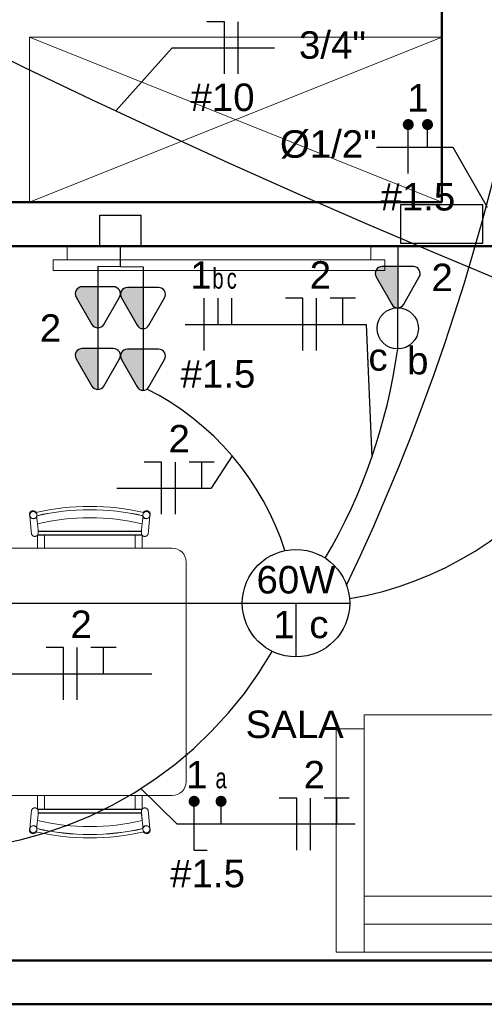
# Model space of a CAD drawing. Extents: x -98 to 248, y -55 to 13.
# Tile 16 of 117: x -2.68 to -0.99, y -33.17 to -29.59. Entities that reach past the tile are written whole.
import ezdxf
from ezdxf.enums import TextEntityAlignment as Align

# ---------------------------------------------------------------- set-up
doc = ezdxf.new("R2010")
doc.units = 0
doc.header["$LTSCALE"] = 0.01
doc.linetypes.add('ELETRODUTO_TETO', pattern=[1000, 1000, 0])
for name, color, linetype in [('ALVENARIA', 253, 'Continuous'), ('Conjunto 4x4 monobloco com 4 tomadas 10A', 97, 'Continuous'), ('ELETRODUTO', 5, 'Continuous'), ('FIACAO', 7, 'Continuous'), ('INDICACAO_BIT_FIACAO', 7, 'Continuous'), ('INDICACAO_CIRCUITO', 7, 'Continuous'), ('INDICACAO_CIRCUITO_FIA', 7, 'Continuous'), ('INDICACAO_DIAM_TUBULACAO', 7, 'Continuous'), ('INDICACAO_INTERRUPTOR', 7, 'Continuous'), ('INDICACAO_INTERRUPTOR_FIA', 7, 'Continuous'), ('INDICACAO_POTENCIA', 7, 'Continuous'), ('INTERRUPTORES', 209, 'Continuous'), ('LINHA_DE_CHAMADA', 1, 'Continuous'), ('LUMINÁRIAS', 4, 'Continuous'), ('TOMADAS', 87, 'Continuous')]:
    doc.layers.add(name, color=color, linetype=linetype)
doc.layers.add('G-IMPT', color=7, linetype='Continuous', lineweight=5)
doc.layers.add('I-FURN', color=7, linetype='Continuous', lineweight=5)
doc.layers.add('X_LIGACAO_VIRTUAL_OBJ', color=7, linetype='Continuous', plot=False)
doc.styles.add('Arial', font='arial.ttf', dxfattribs={"height": 0.1})

# ---------------------------------------------------------------- blocks, each defined once
blk = doc.blocks.new('Armário - Closet - Porta com armação dupla 1 - Armário - Closet - Porta com armação dupla 1-2259789-PTS_ ELETRICOS')
at = {"layer": 'I-FURN', "color": 9, "true_color": 0xc0c0c0}
for p, q in [((0.75, 0), (-0.75, 0.6)), ((-0.75, 0), (0.75, 0.6)), ((-0.75, 0.6), (0.75, 0.6)), ((-0.75, 0.6), (-0.75, 0.582)), ((-0.75, 0.582), (-0.75, 0)), ((0.7375, 0.6), (-0.7375, 0.6)), ((0.75, 0.582), (0.75, 0.6)), ((0.75, 0), (0.75, 0.582)), ((-0.75, 0), (0.75, 0))]:
    blk.add_line(p, q, dxfattribs=at)
blk = doc.blocks.new('TV Parede - 50_-2260111-PTS_ ELETRICOS')
at = {"layer": 'I-FURN', "color": 9, "true_color": 0xc0c0c0}
for p, q in [((0.6096, 0), (-0.4953, 0)), ((-0.4953, 0), (-0.4953, -0.0508)), ((0.6096, 0), (-0.4953, 0)), ((-0.4953, 0), (-0.4953, -0.0508)), ((0.6096, -0.0508), (0.6096, 0)), ((0.6096, -0.0508), (0.6096, 0)), ((-0.4953, -0.0508), (-0.5461, -0.0508)), ((-0.5461, -0.0508), (-0.5461, -0.0889)), ((-0.5461, -0.0508), (-0.5461, -0.0889)), ((0.6604, -0.0508), (-0.5461, -0.0508)), ((0.6604, -0.0508), (0.6096, -0.0508)), ((0.6604, -0.0889), (0.6604, -0.0508)), ((0.6604, -0.0889), (0.6604, -0.0508)), ((-0.5461, -0.0889), (0.6604, -0.0889)), ((-0.5461, -0.0889), (0.6604, -0.0889))]:
    blk.add_line(p, q, dxfattribs=at)
blk = doc.blocks.new('Mesa Cozinha - 02 lugares-2261299-PTS_ ELETRICOS')
at = {"layer": 'I-FURN', "color": 9, "true_color": 0xc0c0c0}
for p, q in [((-0.0781, 0.5419), (-0.0781, 0.5414)), ((-0.0776, 0.5413), (-0.0777, 0.5408)), ((-0.0576, 0.4838), (-0.0527, 0.5392)), ((-0.0522, 0.5391), (-0.0522, 0.5396)), ((0.1104, 0.5396), (0.1104, 0.5391)), ((0.1109, 0.5392), (0.1158, 0.4838)), ((0.1359, 0.5408), (0.1359, 0.5413)), ((0.1364, 0.5414), (0.1363, 0.5419)), ((0.5219, 0.5419), (0.5219, 0.5414)), ((0.5224, 0.5413), (0.5223, 0.5408)), ((0.5424, 0.4838), (0.5473, 0.5392)), ((0.5478, 0.5391), (0.5478, 0.5396)), ((-0.0803, 0.5105), (-0.0825, 0.486)), ((0.1407, 0.486), (0.1385, 0.5105)), ((0.5197, 0.5105), (0.5175, 0.486)), ((-0.4307, 0.4825), (-0.0826, 0.4825)), ((-0.0827, 0.4807), (-0.4307, 0.4807)), ((-0.4307, 0.4693), (-0.0815, 0.4693)), ((-0.4307, 0.4675), (-0.0803, 0.4675)), ((-0.1055, 0.42), (-0.1055, 0.4675)), ((-0.0809, 0.42), (-0.0809, 0.4675)), ((0.1385, 0.4675), (0.5197, 0.4675)), ((0.1391, 0.4675), (0.1391, 0.42)), ((0.1397, 0.4693), (0.5185, 0.4693)), ((0.1408, 0.4825), (0.5174, 0.4825)), ((0.5173, 0.4807), (0.1409, 0.4807)), ((0.1637, 0.42), (0.1637, 0.4675)), ((0.4945, 0.42), (0.4945, 0.4675)), ((0.5191, 0.42), (0.5191, 0.4675)), ((0.6291, 0.42), (-0.4307, 0.42)), ((0.6791, -0.43), (0.6791, 0.37)), ((-0.4309, -0.48), (0.6291, -0.48)), ((-0.1055, -0.5295), (-0.1055, -0.4804)), ((-0.0809, -0.5295), (-0.0809, -0.4804)), ((0.1391, -0.4804), (0.1391, -0.5295)), ((0.1637, -0.5295), (0.1637, -0.4804)), ((0.4945, -0.5295), (0.4945, -0.4804)), ((0.5191, -0.5295), (0.5191, -0.4804)), ((-0.0803, -0.5295), (-0.4307, -0.5295)), ((-0.0815, -0.5313), (-0.4307, -0.5313)), ((0.5197, -0.5295), (0.1385, -0.5295)), ((0.5185, -0.5313), (0.1397, -0.5313)), ((-0.4307, -0.5427), (-0.0828, -0.5427)), ((-0.0827, -0.5445), (-0.4307, -0.5445)), ((-0.0825, -0.548), (-0.0803, -0.5725)), ((-0.0823, -0.55), (-0.0805, -0.5709)), ((-0.0527, -0.6012), (-0.0576, -0.5458)), ((0.1158, -0.5458), (0.1109, -0.6012)), ((0.1385, -0.5725), (0.1407, -0.548)), ((0.5173, -0.5445), (0.1409, -0.5445)), ((0.1411, -0.5427), (0.5172, -0.5427)), ((0.5175, -0.548), (0.5197, -0.5725)), ((0.5177, -0.55), (0.5195, -0.5709)), ((0.5473, -0.6012), (0.5424, -0.5458)), ((-0.0781, -0.6034), (-0.0781, -0.6039)), ((-0.0777, -0.6028), (-0.0776, -0.6033)), ((-0.0522, -0.6016), (-0.0522, -0.6011)), ((0.1104, -0.6011), (0.1104, -0.6016)), ((0.1359, -0.6033), (0.1359, -0.6028)), ((0.1363, -0.6039), (0.1364, -0.6034)), ((0.5219, -0.6034), (0.5219, -0.6039)), ((0.5223, -0.6028), (0.5224, -0.6033)), ((0.5478, -0.6016), (0.5478, -0.6011))]:
    blk.add_line(p, q, dxfattribs=at)
at = {"layer": 'I-FURN', "color": 9, "true_color": 0xc0c0c0, "flags": 128}
for points in [[(-0.0779, 0.5376), (-0.0786, 0.5293), (-0.0795, 0.5191), (-0.0804, 0.5089)], [(-0.0638, 0.5557), (-0.0669, 0.5556), (-0.0698, 0.5548), (-0.0724, 0.5533), (-0.0746, 0.5511), (-0.0755, 0.5498)], [(-0.0524, 0.5428), (-0.0524, 0.5435), (-0.0529, 0.5465), (-0.0541, 0.5494), (-0.0559, 0.5518), (-0.0582, 0.5538), (-0.0609, 0.5551), (-0.0638, 0.5557)], [(0.1221, 0.5557), (0.1191, 0.5551), (0.1164, 0.5538), (0.1141, 0.5518), (0.1123, 0.5494), (0.1111, 0.5465), (0.1107, 0.5435)], [(0.1337, 0.5498), (0.1328, 0.5511), (0.1306, 0.5533), (0.128, 0.5548), (0.1251, 0.5556), (0.1221, 0.5557)], [(0.1361, 0.5376), (0.1368, 0.5293), (0.1377, 0.5191), (0.1386, 0.5089)], [(0.5221, 0.5376), (0.5214, 0.5293), (0.5205, 0.5191), (0.5196, 0.5089)], [(0.5362, 0.5557), (0.5331, 0.5556), (0.5302, 0.5548), (0.5276, 0.5533), (0.5254, 0.5511), (0.5245, 0.5498)], [(0.5476, 0.5428), (0.5476, 0.5435), (0.5471, 0.5465), (0.5459, 0.5494), (0.5441, 0.5518), (0.5418, 0.5538), (0.5391, 0.5551), (0.5362, 0.5557)], [(-0.0833, 0.4768), (-0.0832, 0.4779), (-0.083, 0.48), (-0.0827, 0.483), (-0.0825, 0.486)], [(-0.0825, 0.486), (-0.0828, 0.4822), (-0.083, 0.4794), (-0.0832, 0.4775), (-0.0833, 0.4768)], [(-0.0719, 0.4631), (-0.0724, 0.4631), (-0.0729, 0.4632), (-0.0734, 0.4633), (-0.0739, 0.4634), (-0.0744, 0.4635), (-0.0748, 0.4637), (-0.0753, 0.4639), (-0.0758, 0.4641), (-0.0762, 0.4643), (-0.0767, 0.4645), (-0.0771, 0.4647), (-0.0775, 0.465), (-0.078, 0.4653), (-0.0784, 0.4656), (-0.0788, 0.4659), (-0.0791, 0.4662), (-0.0795, 0.4665), (-0.0799, 0.4669), (-0.0802, 0.4673), (-0.0804, 0.4675)], [(-0.0584, 0.4744), (-0.0584, 0.474), (-0.0585, 0.4735), (-0.0586, 0.473), (-0.0587, 0.4725), (-0.0588, 0.472), (-0.059, 0.4715), (-0.0592, 0.471), (-0.0593, 0.4706), (-0.0596, 0.4701), (-0.0598, 0.4697), (-0.06, 0.4692), (-0.0603, 0.4688), (-0.0606, 0.4684), (-0.0609, 0.468), (-0.0612, 0.4676), (-0.0615, 0.4672), (-0.0618, 0.4669), (-0.0622, 0.4665), (-0.0626, 0.4662), (-0.0629, 0.4658), (-0.0633, 0.4655), (-0.0637, 0.4652), (-0.0641, 0.465), (-0.0646, 0.4647), (-0.065, 0.4645), (-0.0655, 0.4642), (-0.0659, 0.464), (-0.0664, 0.4639), (-0.0669, 0.4637), (-0.0673, 0.4635), (-0.0678, 0.4634), (-0.0683, 0.4633), (-0.0688, 0.4632), (-0.0693, 0.4631), (-0.0698, 0.4631), (-0.0703, 0.463), (-0.0708, 0.463), (-0.0713, 0.463), (-0.0718, 0.4631), (-0.0719, 0.4631)], [(-0.0576, 0.4838), (-0.0578, 0.4816), (-0.058, 0.4784), (-0.0582, 0.4761), (-0.0583, 0.4748), (-0.0584, 0.4744)], [(-0.0584, 0.4744), (-0.0583, 0.4749), (-0.0582, 0.4764), (-0.058, 0.4789), (-0.0577, 0.4823), (-0.0576, 0.4838)], [(0.1158, 0.4838), (0.1161, 0.48), (0.1163, 0.4772), (0.1165, 0.4754), (0.1166, 0.4745), (0.1166, 0.4744)], [(0.1166, 0.4744), (0.1165, 0.4749), (0.1164, 0.4764), (0.1162, 0.4789), (0.1159, 0.4823), (0.1158, 0.4838)], [(0.1301, 0.4631), (0.1296, 0.463), (0.1291, 0.463), (0.1286, 0.463), (0.1281, 0.4631), (0.1276, 0.4631), (0.1271, 0.4632), (0.1266, 0.4633), (0.1262, 0.4634), (0.1257, 0.4635), (0.1252, 0.4636), (0.1247, 0.4638), (0.1243, 0.464), (0.1238, 0.4642), (0.1233, 0.4644), (0.1229, 0.4646), (0.1225, 0.4649), (0.1221, 0.4652), (0.1216, 0.4655), (0.1212, 0.4658), (0.1209, 0.4661), (0.1205, 0.4664), (0.1201, 0.4668), (0.1198, 0.4671), (0.1195, 0.4675), (0.1191, 0.4679), (0.1189, 0.4683), (0.1186, 0.4687), (0.1183, 0.4691), (0.1181, 0.4696), (0.1178, 0.47), (0.1176, 0.4705), (0.1174, 0.4709), (0.1172, 0.4714), (0.1171, 0.4719), (0.117, 0.4723), (0.1168, 0.4728), (0.1167, 0.4733), (0.1167, 0.4738), (0.1166, 0.4743), (0.1166, 0.4744)], [(0.1386, 0.4675), (0.1383, 0.4671), (0.1379, 0.4668), (0.1376, 0.4664), (0.1372, 0.4661), (0.1368, 0.4658), (0.1364, 0.4655), (0.136, 0.4652), (0.1356, 0.4649), (0.1352, 0.4646), (0.1347, 0.4644), (0.1343, 0.4642), (0.1338, 0.464), (0.1334, 0.4638), (0.1329, 0.4636), (0.1324, 0.4635), (0.1319, 0.4634), (0.1314, 0.4633), (0.1309, 0.4632), (0.1304, 0.4631), (0.1301, 0.4631)], [(0.1407, 0.486), (0.1409, 0.4838), (0.1412, 0.4805), (0.1414, 0.4782), (0.1415, 0.4769), (0.1415, 0.4768)], [(0.1415, 0.4768), (0.1414, 0.4779), (0.1412, 0.48), (0.1409, 0.483), (0.1407, 0.486)], [(0.5167, 0.4768), (0.5168, 0.4779), (0.517, 0.48), (0.5173, 0.483), (0.5175, 0.486)], [(0.5175, 0.486), (0.5172, 0.4822), (0.517, 0.4794), (0.5168, 0.4775), (0.5167, 0.4768)], [(0.5281, 0.4631), (0.5276, 0.4631), (0.5271, 0.4632), (0.5266, 0.4633), (0.5261, 0.4634), (0.5256, 0.4635), (0.5252, 0.4637), (0.5247, 0.4639), (0.5242, 0.4641), (0.5238, 0.4643), (0.5233, 0.4645), (0.5229, 0.4647), (0.5225, 0.465), (0.522, 0.4653), (0.5216, 0.4656), (0.5212, 0.4659), (0.5209, 0.4662), (0.5205, 0.4665), (0.5201, 0.4669), (0.5198, 0.4673), (0.5196, 0.4675)], [(0.5416, 0.4744), (0.5416, 0.474), (0.5415, 0.4735), (0.5414, 0.473), (0.5413, 0.4725), (0.5412, 0.472), (0.541, 0.4715), (0.5408, 0.471), (0.5407, 0.4706), (0.5404, 0.4701), (0.5402, 0.4697), (0.54, 0.4692), (0.5397, 0.4688), (0.5394, 0.4684), (0.5391, 0.468), (0.5388, 0.4676), (0.5385, 0.4672), (0.5382, 0.4669), (0.5378, 0.4665), (0.5374, 0.4662), (0.5371, 0.4658), (0.5367, 0.4655), (0.5363, 0.4652), (0.5359, 0.465), (0.5354, 0.4647), (0.535, 0.4645), (0.5345, 0.4642), (0.5341, 0.464), (0.5336, 0.4639), (0.5331, 0.4637), (0.5327, 0.4635), (0.5322, 0.4634), (0.5317, 0.4633), (0.5312, 0.4632), (0.5307, 0.4631), (0.5302, 0.4631), (0.5297, 0.463), (0.5292, 0.463), (0.5287, 0.463), (0.5282, 0.4631), (0.5281, 0.4631)], [(0.5424, 0.4838), (0.5422, 0.4816), (0.542, 0.4784), (0.5418, 0.4761), (0.5417, 0.4748), (0.5416, 0.4744)], [(0.5416, 0.4744), (0.5417, 0.4749), (0.5418, 0.4764), (0.542, 0.4789), (0.5423, 0.4823), (0.5424, 0.4838)], [(-0.0804, -0.5295), (-0.0801, -0.5291), (-0.0797, -0.5288), (-0.0794, -0.5284), (-0.079, -0.5281), (-0.0786, -0.5278), (-0.0782, -0.5275), (-0.0778, -0.5272), (-0.0774, -0.5269), (-0.077, -0.5266), (-0.0765, -0.5264), (-0.0761, -0.5262), (-0.0756, -0.526), (-0.0751, -0.5258), (-0.0747, -0.5256), (-0.0742, -0.5255), (-0.0737, -0.5254), (-0.0732, -0.5253), (-0.0727, -0.5252), (-0.0722, -0.5251), (-0.0719, -0.5251)], [(-0.0719, -0.5251), (-0.0714, -0.525), (-0.0709, -0.525), (-0.0704, -0.525), (-0.0699, -0.5251), (-0.0694, -0.5251), (-0.0689, -0.5252), (-0.0684, -0.5253), (-0.0679, -0.5254), (-0.0675, -0.5255), (-0.067, -0.5256), (-0.0665, -0.5258), (-0.066, -0.526), (-0.0656, -0.5262), (-0.0651, -0.5264), (-0.0647, -0.5266), (-0.0643, -0.5269), (-0.0638, -0.5272), (-0.0634, -0.5275), (-0.063, -0.5278), (-0.0627, -0.5281), (-0.0623, -0.5284), (-0.0619, -0.5288), (-0.0616, -0.5291), (-0.0612, -0.5295), (-0.0609, -0.5299), (-0.0606, -0.5303), (-0.0604, -0.5307), (-0.0601, -0.5311), (-0.0598, -0.5316), (-0.0596, -0.532), (-0.0594, -0.5325), (-0.0592, -0.5329), (-0.059, -0.5334), (-0.0589, -0.5339), (-0.0587, -0.5343), (-0.0586, -0.5348), (-0.0585, -0.5353), (-0.0584, -0.5358), (-0.0584, -0.5363), (-0.0584, -0.5364)], [(-0.0576, -0.5458), (-0.0579, -0.542), (-0.0581, -0.5392), (-0.0583, -0.5374), (-0.0584, -0.5365), (-0.0584, -0.5364)], [(-0.0584, -0.5364), (-0.0583, -0.5369), (-0.0582, -0.5384), (-0.058, -0.5409), (-0.0577, -0.5443), (-0.0576, -0.5458)], [(0.1158, -0.5458), (0.116, -0.5436), (0.1162, -0.5404), (0.1164, -0.5381), (0.1166, -0.5368), (0.1166, -0.5364)], [(0.1166, -0.5364), (0.1165, -0.5369), (0.1164, -0.5384), (0.1162, -0.5409), (0.1159, -0.5443), (0.1158, -0.5458)], [(0.1166, -0.5364), (0.1166, -0.536), (0.1167, -0.5355), (0.1168, -0.535), (0.1169, -0.5345), (0.1171, -0.534), (0.1172, -0.5335), (0.1174, -0.533), (0.1176, -0.5326), (0.1178, -0.5321), (0.118, -0.5317), (0.1182, -0.5312), (0.1185, -0.5308), (0.1188, -0.5304), (0.1191, -0.53), (0.1194, -0.5296), (0.1197, -0.5292), (0.12, -0.5289), (0.1204, -0.5285), (0.1208, -0.5282), (0.1211, -0.5278), (0.1215, -0.5275), (0.1219, -0.5272), (0.1224, -0.527), (0.1228, -0.5267), (0.1232, -0.5265), (0.1237, -0.5262), (0.1241, -0.526), (0.1246, -0.5259), (0.1251, -0.5257), (0.1255, -0.5255), (0.126, -0.5254), (0.1265, -0.5253), (0.127, -0.5252), (0.1275, -0.5251), (0.128, -0.5251), (0.1285, -0.525), (0.129, -0.525), (0.1295, -0.525), (0.13, -0.5251), (0.1301, -0.5251)], [(0.1301, -0.5251), (0.1306, -0.5251), (0.1311, -0.5252), (0.1316, -0.5253), (0.1321, -0.5254), (0.1326, -0.5255), (0.1331, -0.5257), (0.1335, -0.5259), (0.134, -0.5261), (0.1344, -0.5263), (0.1349, -0.5265), (0.1353, -0.5267), (0.1358, -0.527), (0.1362, -0.5273), (0.1366, -0.5276), (0.137, -0.5279), (0.1373, -0.5282), (0.1377, -0.5285), (0.1381, -0.5289), (0.1384, -0.5293), (0.1386, -0.5295)], [(0.5196, -0.5295), (0.5199, -0.5291), (0.5203, -0.5288), (0.5206, -0.5284), (0.521, -0.5281), (0.5214, -0.5278), (0.5218, -0.5275), (0.5222, -0.5272), (0.5226, -0.5269), (0.523, -0.5266), (0.5235, -0.5264), (0.5239, -0.5262), (0.5244, -0.526), (0.5249, -0.5258), (0.5253, -0.5256), (0.5258, -0.5255), (0.5263, -0.5254), (0.5268, -0.5253), (0.5273, -0.5252), (0.5278, -0.5251), (0.5281, -0.5251)], [(0.5281, -0.5251), (0.5286, -0.525), (0.5291, -0.525), (0.5296, -0.525), (0.5301, -0.5251), (0.5306, -0.5251), (0.5311, -0.5252), (0.5316, -0.5253), (0.5321, -0.5254), (0.5325, -0.5255), (0.533, -0.5256), (0.5335, -0.5258), (0.534, -0.526), (0.5344, -0.5262), (0.5349, -0.5264), (0.5353, -0.5266), (0.5357, -0.5269), (0.5362, -0.5272), (0.5366, -0.5275), (0.537, -0.5278), (0.5373, -0.5281), (0.5377, -0.5284), (0.5381, -0.5288), (0.5384, -0.5291), (0.5388, -0.5295), (0.5391, -0.5299), (0.5394, -0.5303), (0.5396, -0.5307), (0.5399, -0.5311), (0.5402, -0.5316), (0.5404, -0.532), (0.5406, -0.5325), (0.5408, -0.5329), (0.541, -0.5334), (0.5411, -0.5339), (0.5413, -0.5343), (0.5414, -0.5348), (0.5415, -0.5353), (0.5416, -0.5358), (0.5416, -0.5363), (0.5416, -0.5364)], [(0.5424, -0.5458), (0.5421, -0.542), (0.5419, -0.5392), (0.5417, -0.5374), (0.5416, -0.5365), (0.5416, -0.5364)], [(0.5416, -0.5364), (0.5417, -0.5369), (0.5418, -0.5384), (0.542, -0.5409), (0.5423, -0.5443), (0.5424, -0.5458)], [(-0.0823, -0.55), (-0.0827, -0.5458), (-0.0829, -0.5425), (-0.0831, -0.5402), (-0.0833, -0.5389), (-0.0833, -0.5388)], [(-0.0833, -0.5388), (-0.0832, -0.5399), (-0.083, -0.542), (-0.0827, -0.545), (-0.0825, -0.548)], [(-0.0804, -0.5709), (-0.0795, -0.5811), (-0.0786, -0.5913), (-0.0779, -0.5996)], [(0.1386, -0.5709), (0.1377, -0.5811), (0.1368, -0.5913), (0.1361, -0.5996)], [(0.1415, -0.5388), (0.1414, -0.5399), (0.1412, -0.542), (0.1409, -0.545), (0.1407, -0.548)], [(0.1407, -0.548), (0.141, -0.5442), (0.1413, -0.5414), (0.1414, -0.5395), (0.1415, -0.5388)], [(0.5177, -0.55), (0.5173, -0.5458), (0.5171, -0.5425), (0.5169, -0.5402), (0.5167, -0.5389), (0.5167, -0.5388)], [(0.5167, -0.5388), (0.5168, -0.5399), (0.517, -0.542), (0.5173, -0.545), (0.5175, -0.548)], [(0.5196, -0.5709), (0.5205, -0.5811), (0.5214, -0.5913), (0.5221, -0.5996)], [(-0.0638, -0.6177), (-0.0609, -0.6171), (-0.0582, -0.6158), (-0.0559, -0.6138), (-0.0541, -0.6114), (-0.0529, -0.6085), (-0.0524, -0.6055), (-0.0524, -0.6048)], [(0.1107, -0.6055), (0.1111, -0.6085), (0.1123, -0.6114), (0.1141, -0.6138), (0.1164, -0.6158), (0.1191, -0.6171), (0.1221, -0.6177)], [(0.5362, -0.6177), (0.5391, -0.6171), (0.5418, -0.6158), (0.5441, -0.6138), (0.5459, -0.6114), (0.5471, -0.6085), (0.5476, -0.6055), (0.5476, -0.6048)], [(-0.0755, -0.6118), (-0.0746, -0.6131), (-0.0724, -0.6153), (-0.0698, -0.6168), (-0.0669, -0.6176), (-0.0638, -0.6177)], [(0.1221, -0.6177), (0.1251, -0.6176), (0.128, -0.6168), (0.1306, -0.6153), (0.1328, -0.6131), (0.1337, -0.6118)], [(0.5245, -0.6118), (0.5254, -0.6131), (0.5276, -0.6153), (0.5302, -0.6168), (0.5331, -0.6176), (0.5362, -0.6177)]]:
    blk.add_lwpolyline(points, dxfattribs=at)
at = {"layer": 'I-FURN', "color": 9, "true_color": 0xc0c0c0}
for centre, radius, start, end in [((-0.2709, -0.3008), 0.8731, 76.9905, 100.56), ((-0.2709, -0.3008), 0.8613, 77.0398, 100.7061), ((-0.2709, -0.3008), 0.8607, 77.0198, 100.7138), ((-0.0647, 0.543), 0.014, 86.1114, 149.814), ((-0.0652, 0.5431), 0.014, 331.3147, 83.9261), ((0.1234, 0.5431), 0.014, 96.0739, 207.2303), ((0.1229, 0.543), 0.014, 30.2044, 93.8886), ((0.3291, -0.3008), 0.8731, 76.9905, 103.0095), ((0.3291, -0.3008), 0.8607, 77.0198, 102.9802), ((0.3291, -0.3008), 0.8613, 77.0398, 102.9568), ((0.5353, 0.543), 0.014, 86.1114, 149.814), ((0.5348, 0.5431), 0.014, 331.3147, 83.9261), ((-0.2709, -0.3008), 0.8317, 76.7574, 101.0891), ((0.3291, -0.3008), 0.8317, 76.7574, 103.2426), ((0.6291, 0.37), 0.05, 0, 90), ((0.6291, -0.43), 0.05, 270, 360), ((-0.2709, 0.2388), 0.8317, 258.9109, 283.2426), ((0.3291, 0.2388), 0.8317, 256.7574, 283.2426), ((-0.2709, 0.2388), 0.8607, 259.2862, 260.6227), ((-0.2709, 0.2388), 0.8613, 259.2939, 260.6294), ((-0.2709, 0.2388), 0.8607, 260.6227, 282.9802), ((-0.2709, 0.2388), 0.8613, 260.6294, 282.9564), ((-0.0652, -0.6051), 0.014, 276.0739, 28.6853), ((0.1234, -0.6051), 0.014, 152.7697, 263.9261), ((0.3291, 0.2388), 0.8607, 257.0248, 282.9802), ((0.3291, 0.2388), 0.8613, 257.0436, 282.9564), ((0.5348, -0.6051), 0.014, 276.0739, 28.6853), ((-0.2709, 0.2388), 0.8731, 259.44, 260.7574), ((-0.2709, 0.2388), 0.8731, 260.7574, 283.0095), ((-0.0647, -0.605), 0.014, 210.186, 273.8886), ((0.1229, -0.605), 0.014, 266.1114, 329.7956), ((0.3291, 0.2388), 0.8731, 256.9905, 283.0095), ((0.5353, -0.605), 0.014, 210.186, 273.8886)]:
    blk.add_arc(centre, radius, start, end, dxfattribs=at)
for centre, major_axis, start_param, end_param in [((-0.0651, 0.5408), (-0.013, 0.0011), 4.712389, 7.853982), ((-0.0652, 0.5402), (-0.013, 0.0011), 0, 1.570796), ((-0.0651, 0.5408), (-0.013, 0.0011), 1.570796, 4.712389), ((-0.0652, 0.5402), (-0.013, 0.0011), 1.570796, 3.098035), ((0.1234, 0.5408), (0.013, 0.0011), 1.570796, 4.712389), ((0.1234, 0.5402), (0.013, 0.0011), 3.18515, 4.712389), ((0.1234, 0.5408), (0.013, 0.0011), 4.712389, 7.853982), ((0.1234, 0.5402), (0.013, 0.0011), 4.712389, 6.283185), ((0.5348, 0.5402), (-0.013, 0.0011), 0, 1.570796), ((0.5349, 0.5408), (-0.013, 0.0011), 4.712389, 7.853982), ((0.5349, 0.5408), (-0.013, 0.0011), 1.570796, 4.712389), ((0.5348, 0.5402), (-0.013, 0.0011), 1.570796, 3.141593), ((-0.0651, -0.6028), (0.013, 0.0011), 1.570796, 4.712389), ((-0.0652, -0.6022), (0.013, 0.0011), 1.570796, 3.141593), ((-0.0652, -0.6022), (0.013, 0.0011), 0, 1.570796), ((-0.0651, -0.6028), (0.013, 0.0011), 4.712389, 7.853982), ((0.1234, -0.6028), (-0.013, 0.0011), 4.712389, 7.853982), ((0.1234, -0.6022), (-0.013, 0.0011), 4.712389, 6.283185), ((0.1234, -0.6028), (-0.013, 0.0011), 1.570796, 4.712389), ((0.1234, -0.6022), (-0.013, 0.0011), 3.141593, 4.712389), ((0.5349, -0.6028), (0.013, 0.0011), 1.570796, 4.712389), ((0.5348, -0.6022), (0.013, 0.0011), 1.570796, 3.141593), ((0.5348, -0.6022), (0.013, 0.0011), 0, 1.570796), ((0.5349, -0.6028), (0.013, 0.0011), 4.712389, 7.853982)]:
    blk.add_ellipse(centre, major_axis=major_axis, ratio=0.984808, start_param=start_param, end_param=end_param, dxfattribs=at)
for points in [[(-0.0815, 0.4693), (-0.082, 0.4701), (-0.0829, 0.4719), (-0.0834, 0.4749), (-0.0833, 0.4769), (-0.0831, 0.4779)], [(-0.0803, 0.4675), (-0.0805, 0.4678), (-0.081, 0.4684), (-0.0813, 0.469), (-0.0815, 0.4693)], [(0.1397, 0.4693), (0.1396, 0.469), (0.1392, 0.4684), (0.1387, 0.4678), (0.1385, 0.4675)], [(0.1413, 0.4779), (0.1415, 0.4769), (0.1416, 0.4749), (0.1411, 0.4719), (0.1403, 0.4701), (0.1397, 0.4693)], [(0.5185, 0.4693), (0.518, 0.4701), (0.5171, 0.4719), (0.5166, 0.4749), (0.5167, 0.4769), (0.5169, 0.4779)], [(0.5197, 0.4675), (0.5195, 0.4678), (0.519, 0.4684), (0.5187, 0.469), (0.5185, 0.4693)], [(-0.0815, -0.5313), (-0.0813, -0.531), (-0.081, -0.5304), (-0.0805, -0.5298), (-0.0803, -0.5295)], [(0.1385, -0.5295), (0.1387, -0.5298), (0.1392, -0.5304), (0.1396, -0.531), (0.1397, -0.5313)], [(0.1397, -0.5313), (0.1403, -0.5321), (0.1411, -0.5339), (0.1416, -0.5369), (0.1415, -0.5389), (0.1413, -0.5399)], [(0.5185, -0.5313), (0.5187, -0.531), (0.519, -0.5304), (0.5195, -0.5298), (0.5197, -0.5295)]]:
    blk.add_open_spline(points, degree=3, dxfattribs=at)
for points in [[(-0.0832, -0.5395), (-0.0833, -0.5386), (-0.0834, -0.5358), (-0.0826, -0.5331), (-0.0815, -0.5313)], [(0.5168, -0.5395), (0.5167, -0.5386), (0.5166, -0.5358), (0.5174, -0.5331), (0.5185, -0.5313)]]:
    blk.add_open_spline(points, degree=3, knots=[0.2795995, 0.2795995, 0.2795995, 0.2795995, 0.5, 1, 1, 1, 1], dxfattribs=at)
blk = doc.blocks.new('Sofá 02 lugares - 12ZCOU02_dwg-2260070-PTS_ ELETRICOS')
at = {"layer": 'G-IMPT', "color": 9, "lineweight": 9, "true_color": 0xc0c0c0}
for p, q in [((0, 0.6604), (0, 0.762)), ((0, 0.762), (0.8128, 0.762)), ((0, 0.762), (0, 0.6604)), ((0, 0.762), (0.8128, 0.762)), ((0.8128, 0.6604), (0.8128, 0.762)), ((0.8128, 0.762), (0.8128, 0.6604)), ((0, 0), (0, 0.6604)), ((0, 0.6604), (0.1016, 0.6604)), ((0, 0.6604), (0, -0.6604)), ((0.1016, 0.6604), (0, 0.6604)), ((0.1016, 0), (0.1016, 0.6604)), ((0.1016, 0), (0.1016, 0.6604)), ((0.1016, 0.6604), (0.1577, 0.6604)), ((0.1016, 0.6604), (0.1577, 0.6604)), ((0.1577, 0.6604), (0.8128, 0.6604)), ((0.8128, 0.6604), (0.1577, 0.6604)), ((0.2032, 0), (0.2032, 0.6604)), ((0.2032, 0), (0.2032, 0.6604)), ((0.8128, 0.6604), (0.8636, 0.6604)), ((0.8128, 0.6604), (0.8636, 0.6604)), ((0.8636, 0), (0.8636, 0.6604)), ((0.8636, 0), (0.8636, 0.6604)), ((0, -0.6604), (0, 0)), ((0, 0), (0.1016, 0)), ((0.1016, -0.6604), (0.1016, 0)), ((0.1016, -0.6604), (0.1016, 0)), ((0.1016, 0), (0.2032, 0)), ((0.2032, -0.6604), (0.2032, 0)), ((0.8636, 0), (0.8636, -0.6604)), ((0.2032, 0), (0.2032, -0.6604)), ((0.2032, 0), (0.8636, 0)), ((0.8636, 0), (0.8636, -0.6604)), ((0, -0.6604), (0, -0.762)), ((0, -0.6604), (0.1016, -0.6604)), ((0, -0.6604), (0, -0.762)), ((0, -0.6604), (0.1016, -0.6604)), ((0.1016, -0.6604), (0.1577, -0.6604)), ((0.1016, -0.6604), (0.1577, -0.6604)), ((0.8128, -0.6604), (0.1577, -0.6604)), ((0.8128, -0.6604), (0.1577, -0.6604)), ((0.8128, -0.6604), (0.8128, -0.762)), ((0.8128, -0.6604), (0.8636, -0.6604)), ((0.8128, -0.6604), (0.8128, -0.762)), ((0.8128, -0.6604), (0.8636, -0.6604)), ((0.8128, -0.762), (0, -0.762)), ((0, -0.762), (0.8128, -0.762))]:
    blk.add_line(p, q, dxfattribs=at)
blk = doc.blocks.new('Sofá 02 lugares - Sofá 02 lugares-2260113-PTS_ ELETRICOS')
blk.add_blockref('Sofá 02 lugares - 12ZCOU02_dwg-2260070-PTS_ ELETRICOS', (0, 0))
blk = doc.blocks.new('BASE 1')
at = {"layer": 'ALVENARIA', "lineweight": 50}
for p, q in [((13.19, -3.16), (13.19, -6.48)), ((13.19, -6.46), (13.19, -7.08)), ((11.69, -7.08), (10.7899, -7.08)), ((13.19, -7.08), (11.6655, -7.08)), ((10.6299, -7.24), (11.8275, -7.24)), ((11.758, -7.24), (13.038, -7.24)), ((12.9324, -7.24), (13.41, -7.24)), ((14.36, -9.84), (10.9599, -9.84)), ((5.68, -10), (14.52, -10))]:
    blk.add_line(p, q, dxfattribs=at)
at = {"layer": 'ALVENARIA', "lineweight": 25}
for p, q in [((13.34, -7.09), (13.04, -7.09)), ((13.04, -7.09), (13.04, -7.23)), ((13.34, -7.23), (13.34, -7.09)), ((13.04, -7.23), (13.34, -7.23))]:
    blk.add_line(p, q, dxfattribs=at)
at = {"layer": 'ALVENARIA'}
for name, p in [('Armário - Closet - Porta com armação dupla 1 - Armário - Closet - Porta com armação dupla 1-2259789-PTS_ ELETRICOS', (12.44, -7.08)), ('TV Parede - 50_-2260111-PTS_ ELETRICOS', (12.3228, -7.24)), ('Mesa Cozinha - 02 lugares-2261299-PTS_ ELETRICOS', (11.5808, -8.76))]:
    blk.add_blockref(name, p, dxfattribs=at)
at = {"layer": 'ALVENARIA', "rotation": 89.99999999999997}
blk.add_blockref('Sofá 02 lugares - Sofá 02 lugares-2260113-PTS_ ELETRICOS', (13.568, -9.81), dxfattribs=at)
at = {"layer": 'ALVENARIA', "insert": (12.4764, -8.9307), "char_height": 0.1, "width": 0.444937, "attachment_point": 1, "style": 'Arial'}
blk.add_mtext('SALA', dxfattribs=at)
blk = doc.blocks.new('*U119', base_point=(-21887.3935, -13714.7922))
for p, q in [((-21887.589, -13714.7922), (-21887.198, -13714.7922)), ((-21887.3935, -13714.7922), (-21887.3935, -13714.9877))]:
    blk.add_line(p, q)
at = {"linetype": 'Continuous'}
blk.add_circle((-21887.3935, -13714.7922), 0.1955, dxfattribs=at)
blk = doc.blocks.new('*U128', base_point=(-21905.6418, -13730.8322))
blk.add_hatch(color=256).paths.add_polyline_path([(-21905.4298, -13730.8539, 0.269143), (-21905.4172, -13730.8322), (-21905.5668, -13730.8322), (-21905.5668, -13730.8891, 0.575867), (-21905.5294, -13730.9108)])
for p, q in [((-21905.4298, -13730.8105), (-21905.5294, -13730.7536)), ((-21905.5668, -13730.7753), (-21905.5668, -13730.8322)), ((-21905.6418, -13730.8322), (-21905.5668, -13730.8322)), ((-21905.5668, -13730.8322), (-21905.5668, -13730.8891)), ((-21905.5668, -13730.8322), (-21905.4172, -13730.8322)), ((-21905.5294, -13730.9108), (-21905.4298, -13730.8539))]:
    blk.add_line(p, q)
for centre, start, end in [((-21905.5418, -13730.7753), 60.2551, 180), ((-21905.4422, -13730.8322), 299.7449, 60.2551), ((-21905.5418, -13730.8891), 180, 299.7449)]:
    blk.add_arc(centre, 0.025, start, end)
blk = doc.blocks.new('*U129', base_point=(-21896.4151, -13715.7892))
blk.add_line((-21896.2651, -13715.7892), (-21896.4151, -13715.7892))
blk.add_circle((-21896.3401, -13715.7892), 0.075)
blk = doc.blocks.new('*U130', base_point=(-21895.1822, -13712.7922))
at = {"linetype": 'ByBlock'}
blk.add_lwpolyline([(-21895.1822, -13712.7922), (-21895.1821, -13712.7922)], dxfattribs=at)
blk = doc.blocks.new('*U158', base_point=(-21888.4, -13710.0555))
at = {"linetype": 'ByBlock'}
blk.add_lwpolyline([(-21888.4, -13710.0555), (-21888.4, -13712.9245)], dxfattribs=at)
blk = doc.blocks.new('*U159', base_point=(-21888.3832, -13713.3148))
at = {"linetype": 'ByBlock'}
blk.add_arc((-21887.1577, -13713.1117), 1.2423, 189.4082, 280.0933, dxfattribs=at)
blk = doc.blocks.new('*U164', base_point=(-21892.2345, -13719.948))
for points in [[(-21891.9466, -13719.8875, 0.269143), (-21891.934, -13719.8658), (-21892.0836, -13719.8658), (-21892.0836, -13719.9227, 0.575867), (-21892.0462, -13719.9444)], [(-21891.722, -13719.8875, 0.269143), (-21891.7094, -13719.8658), (-21891.859, -13719.8658), (-21891.859, -13719.9227, 0.575867), (-21891.8216, -13719.9444)], [(-21891.9493, -13720.052, 0.269143), (-21891.9367, -13720.0303), (-21892.0863, -13720.0303), (-21892.0863, -13720.0872, 0.575867), (-21892.0489, -13720.1089)], [(-21891.7247, -13720.052, 0.269143), (-21891.7121, -13720.0303), (-21891.8617, -13720.0303), (-21891.8617, -13720.0872, 0.575867), (-21891.8243, -13720.1089)]]:
    blk.add_hatch(color=256).paths.add_polyline_path(points)
for p, q in [((-21891.9466, -13719.8441), (-21892.0462, -13719.7872)), ((-21891.722, -13719.8441), (-21891.8216, -13719.7872)), ((-21892.0836, -13719.8089), (-21892.0836, -13719.8658)), ((-21891.859, -13719.8089), (-21891.859, -13719.8658)), ((-21892.1586, -13719.8658), (-21892.0836, -13719.8658)), ((-21892.0836, -13719.8658), (-21892.0836, -13719.9227)), ((-21892.0836, -13719.8658), (-21891.934, -13719.8658)), ((-21891.934, -13719.8658), (-21891.859, -13719.8658)), ((-21891.859, -13719.8658), (-21891.859, -13719.9227)), ((-21891.859, -13719.8658), (-21891.7094, -13719.8658)), ((-21892.0462, -13719.9444), (-21891.9466, -13719.8875)), ((-21891.8216, -13719.9444), (-21891.722, -13719.8875)), ((-21892.0863, -13719.9733), (-21892.0863, -13720.0303)), ((-21891.9493, -13720.0086), (-21892.0489, -13719.9516)), ((-21891.8617, -13719.9733), (-21891.8617, -13720.0303)), ((-21891.7247, -13720.0086), (-21891.8243, -13719.9516)), ((-21892.1613, -13720.0303), (-21892.0863, -13720.0303)), ((-21892.0863, -13720.0303), (-21892.0863, -13720.0872)), ((-21892.0863, -13720.0303), (-21891.9367, -13720.0303)), ((-21892.0489, -13720.1089), (-21891.9493, -13720.052)), ((-21891.9367, -13720.0303), (-21891.8617, -13720.0303)), ((-21891.8617, -13720.0303), (-21891.8617, -13720.0872)), ((-21891.8617, -13720.0303), (-21891.7121, -13720.0303)), ((-21891.8243, -13720.1089), (-21891.7247, -13720.052))]:
    blk.add_line(p, q)
blk.add_lwpolyline([(-21892.3468, -13719.8737), (-21892.2345, -13719.8737), (-21892.2345, -13720.0224), (-21892.3468, -13720.0224)], close=True)
for points in [[(-21892.1613, -13720.0303), (-21892.1586, -13719.8658)], [(-21892.16, -13719.948), (-21892.2345, -13719.948)]]:
    blk.add_lwpolyline(points)
at = {"linetype": 'ByBlock'}
for points in [[(-21892.1586, -13719.8658), (-21892.1585, -13719.8658)], [(-21892.1586, -13719.8658), (-21892.1585, -13719.8658)], [(-21891.934, -13719.8658), (-21891.9339, -13719.8658)], [(-21891.9367, -13720.0303), (-21891.9366, -13720.0303)]]:
    blk.add_lwpolyline(points, dxfattribs=at)
for centre, start, end in [((-21892.0586, -13719.8089), 60.2551, 180), ((-21891.834, -13719.8089), 60.2551, 180), ((-21891.959, -13719.8658), 299.7449, 60.2551), ((-21891.7344, -13719.8658), 299.7449, 60.2551), ((-21892.0586, -13719.9227), 180, 299.7449), ((-21891.834, -13719.9227), 180, 299.7449), ((-21892.0613, -13719.9733), 60.2551, 180), ((-21891.8367, -13719.9733), 60.2551, 180), ((-21891.9617, -13720.0303), 299.7449, 60.2551), ((-21891.7371, -13720.0303), 299.7449, 60.2551), ((-21892.0613, -13720.0872), 180, 299.7449), ((-21891.8367, -13720.0872), 180, 299.7449)]:
    blk.add_arc(centre, 0.025, start, end)
blk = doc.blocks.new('*U185', base_point=(-21888.2091, -13713.0789))
at = {"linetype": 'ByBlock'}
blk.add_arc((-21888.509, -13712.1321), 0.9939, 287.5802, 333.3576, dxfattribs=at)
blk = doc.blocks.new('*U203', base_point=(576.8177, 148.7459))
blk.add_line((576.8177, 148.5559), (576.8177, 148.9359))
blk = doc.blocks.new('*U234', base_point=(-21889.7749, -13711.0593))
at = {"color": 4}
for p, q in [((-21889.839, -13710.9643), (-21889.9023, -13710.9643)), ((-21889.839, -13711.1543), (-21889.839, -13710.9643))]:
    blk.add_line(p, q, dxfattribs=at)
at = {"color": 3, "linetype": 'Continuous'}
for p, q in [((-21889.6475, -13710.9643), (-21889.739, -13710.9643)), ((-21889.6933, -13711.0593), (-21889.6933, -13710.9643))]:
    blk.add_line(p, q, dxfattribs=at)
at = {"xscale": 0.5, "yscale": 0.5, "zscale": 0.5}
blk.add_blockref('*U203', (-21889.789, -13711.0593), dxfattribs=at)
blk = doc.blocks.new('*U241', base_point=(-21887.5694, -13711.7627))
at = {"color": 4}
for p, q in [((-21887.6335, -13711.6677), (-21887.6968, -13711.6677)), ((-21887.6335, -13711.8577), (-21887.6335, -13711.6677))]:
    blk.add_line(p, q, dxfattribs=at)
at = {"color": 3, "linetype": 'Continuous'}
for p, q in [((-21887.442, -13711.6677), (-21887.5335, -13711.6677)), ((-21887.4877, -13711.7627), (-21887.4877, -13711.6677))]:
    blk.add_line(p, q, dxfattribs=at)
at = {"xscale": 0.5, "yscale": 0.5, "zscale": 0.5}
blk.add_blockref('*U203', (-21887.5835, -13711.7627), dxfattribs=at)
blk = doc.blocks.new('*U212', base_point=(665.5495, 144.1988))
blk.add_line((665.5495, 144.1988), (665.5495, 144.3888))
blk = doc.blocks.new('*U242', base_point=(-21887.4582, -13713.2002))
at = {"xscale": 0.5, "yscale": 0.5, "zscale": 0.5}
for name, p in [('*U203', (-21887.5082, -13713.2002)), ('*U212', (-21887.4582, -13713.2002)), ('*U212', (-21887.4082, -13713.2002))]:
    blk.add_blockref(name, p, dxfattribs=at)
blk = doc.blocks.new('*U243', base_point=(-21887.0858, -13713.2002))
at = {"color": 4}
for p, q in [((-21887.1498, -13713.1052), (-21887.2132, -13713.1052)), ((-21887.1498, -13713.2952), (-21887.1498, -13713.1052))]:
    blk.add_line(p, q, dxfattribs=at)
at = {"color": 3, "linetype": 'Continuous'}
for p, q in [((-21886.9584, -13713.1052), (-21887.0498, -13713.1052)), ((-21887.0041, -13713.2002), (-21887.0041, -13713.1052))]:
    blk.add_line(p, q, dxfattribs=at)
at = {"xscale": 0.5, "yscale": 0.5, "zscale": 0.5}
blk.add_blockref('*U203', (-21887.0998, -13713.2002), dxfattribs=at)
blk = doc.blocks.new('*U244', base_point=(-21888.057, -13712.7879))
at = {"color": 4}
for p, q in [((-21888.121, -13712.6929), (-21888.1844, -13712.6929)), ((-21888.121, -13712.8829), (-21888.121, -13712.6929))]:
    blk.add_line(p, q, dxfattribs=at)
at = {"color": 3, "linetype": 'Continuous'}
for p, q in [((-21887.9296, -13712.6929), (-21888.021, -13712.6929)), ((-21887.9753, -13712.7879), (-21887.9753, -13712.6929))]:
    blk.add_line(p, q, dxfattribs=at)
at = {"xscale": 0.5, "yscale": 0.5, "zscale": 0.5}
blk.add_blockref('*U203', (-21888.071, -13712.7879), dxfattribs=at)
blk = doc.blocks.new('*U252', base_point=(576.8177, 148.7459))
blk.add_line((576.8177, 148.5559), (576.8177, 148.9359))
blk = doc.blocks.new('*U253', base_point=(-21887.1588, -13712.1593))
at = {"color": 4}
for p, q in [((-21887.1521, -13712.0643), (-21887.2154, -13712.0643)), ((-21887.1521, -13712.2543), (-21887.1521, -13712.0643))]:
    blk.add_line(p, q, dxfattribs=at)
at = {"xscale": 0.5, "yscale": 0.5, "zscale": 0.5}
blk.add_blockref('*U252', (-21887.1021, -13712.1593), dxfattribs=at)
blk = doc.blocks.new('*U227', base_point=(710.9016, 19.1529))
for q in [(710.9016, 19.3429), (710.9971, 18.9629)]:
    blk.add_line((710.9016, 18.9629), q)
at = {"const_width": 0.04}
blk.add_lwpolyline([(710.8816, 19.3185, 1), (710.9216, 19.3185, 1)], format="xyb", close=True, dxfattribs=at)
blk = doc.blocks.new('*U228', base_point=(683.7509, 19.1529))
blk.add_line((683.7509, 19.1529), (683.7509, 19.3429))
at = {"const_width": 0.04}
blk.add_lwpolyline([(683.7309, 19.3185, 1), (683.7709, 19.3185, 1)], format="xyb", close=True, dxfattribs=at)
blk = doc.blocks.new('*U233', base_point=(-21890.1473, -13711.0593))
at = {"xscale": 0.5, "yscale": 0.5, "zscale": 0.5}
for name, p in [('*U227', (-21890.1962, -13711.0593)), ('*U228', (-21890.0985, -13711.0593))]:
    blk.add_blockref(name, p, dxfattribs=at)
blk = doc.blocks.new('*U487', base_point=(-21895.1822, -13712.7922))
at = {"linetype": 'ByBlock'}
blk.add_lwpolyline([(-21895.1822, -13712.7922), (-21895.1821, -13712.7922)], dxfattribs=at)
blk = doc.blocks.new('*U489', base_point=(696.8582, 19.1529))
blk.add_line((696.8582, 18.9629), (696.8582, 19.3429))
at = {"const_width": 0.04}
blk.add_lwpolyline([(696.8382, 19.3185, 1), (696.8782, 19.3185, 1)], format="xyb", close=True, dxfattribs=at)
blk = doc.blocks.new('*U490', base_point=(683.7509, 19.1529))
blk.add_line((683.7509, 19.1529), (683.7509, 19.3429))
at = {"const_width": 0.04}
blk.add_lwpolyline([(683.7309, 19.3185, 1), (683.7709, 19.3185, 1)], format="xyb", close=True, dxfattribs=at)
blk = doc.blocks.new('*U491', base_point=(-21888.6001, -13719.6979))
at = {"xscale": 0.5, "yscale": 0.5, "zscale": 0.5}
for name, p in [('*U489', (-21888.6351, -13719.6979)), ('*U490', (-21888.5651, -13719.6979))]:
    blk.add_blockref(name, p, dxfattribs=at)

msp = doc.modelspace()

# ---------------------------------------------------------------- linework, layer by layer
at = {"layer": 'ELETRODUTO', "linetype": 'ELETRODUTO_TETO'}
for centre, radius, start, end in [((10.6715, -2.247), 30.576, 241.57169, 249.7652), ((-8.7156, -28.1984), 8.0018, 334.48615, 348.02825), ((-3.3568, -30.5029), 2.0682, 329.6769, 352.1443), ((-3.0214, -31.161), 1.4515, 272.6667, 330.0128)]:
    msp.add_arc(centre, radius, start, end, dxfattribs=at)
at = {"layer": 'LINHA_DE_CHAMADA'}
for points in [[(-2.1287, -29.6895), (-2.3339, -29.9192)], [(-2.1287, -29.6895), (-1.7567, -29.6895)], [(-1.3856, -30.0516), (-1.3856, -30.0516), (-1.107, -30.0516)], [(-1.107, -30.0516), (-0.9822, -30.2696)], [(-2.0809, -30.6962), (-2.0809, -30.6962), (-1.4226, -30.6962)], [(-1.4226, -30.6962), (-1.4023, -31.1793)], [(-1.9099, -31.175), (-1.987, -31.2922)], [(-2.3303, -31.2922), (-2.3303, -31.2922), (-1.987, -31.2922)], [(-3.2159, -31.9677), (-3.2159, -31.9677), (-2.2029, -31.9677)], [(-2.2423, -32.3857), (-2.1102, -32.5151)], [(-1.4633, -32.5151), (-1.4633, -32.5151), (-2.1102, -32.5151)]]:
    msp.add_lwpolyline(points, dxfattribs=at)

# ---------------------------------------------------------------- block references
msp.add_blockref('BASE 1', (-14.338, -23.171))
at = {"layer": 'Conjunto 4x4 monobloco com 4 tomadas 10A', "rotation": 270}
msp.add_blockref('*U164', (-2.3168, -30.411), dxfattribs=at)
at = {"layer": 'ELETRODUTO', "linetype": 'ELETRODUTO_TETO', "rotation": 90}
for name, p in [('*U159', (-1.4834, -31.6941)), ('*U185', (-1.7192, -31.52)), ('*U158', (-4.7426, -31.711))]:
    msp.add_blockref(name, p, dxfattribs=at)
at = {"layer": 'FIACAO'}
for name, p in [('*U253', (-1.9453, -29.6895)), ('*U491', (-1.2346, -30.0516)), ('*U242', (-1.9618, -30.6962)), ('*U243', (-1.5894, -30.6962)), ('*U244', (-2.1029, -31.2922)), ('*U241', (-2.4598, -31.9677)), ('*U233', (-1.9996, -32.5149)), ('*U234', (-1.6115, -32.5151))]:
    msp.add_blockref(name, p, dxfattribs=at)
at = {"layer": 'INTERRUPTORES', "rotation": 270}
msp.add_blockref('*U129', (-1.308, -30.6356), dxfattribs=at)
at = {"layer": 'LUMINÁRIAS'}
msp.add_blockref('*U119', (-1.6781, -31.711), dxfattribs=at)
at = {"layer": 'TOMADAS', "rotation": 270}
msp.add_blockref('*U128', (-1.308, -30.411), dxfattribs=at)
at = {"layer": 'X_LIGACAO_VIRTUAL_OBJ', "rotation": 270}
for name, p in [('*U487', (-1.3199, -30.6356)), ('*U130', (-1.308, -30.6356))]:
    msp.add_blockref(name, p, dxfattribs=at)

# ---------------------------------------------------------------- texts
at = {"layer": 'INDICACAO_BIT_FIACAO', "style": 'Arial'}
for s, p in [('#10', (-1.9453, -29.8195)), ('#1.5', (-1.2346, -30.1816)), ('#1.5', (-1.9618, -30.8262)), ('#1.5', (-1.9996, -32.6449))]:
    msp.add_text(s, height=0.1, dxfattribs=at).set_placement(p, align=Align.TOP_CENTER)
at = {"layer": 'INDICACAO_CIRCUITO', "style": 'Arial'}
for s, p in [('2', (-1.1852, -30.5752)), ('2', (-2.6102, -30.7596)), ('1', (-1.761, -31.8391))]:
    msp.add_text(s, height=0.1, dxfattribs=at).set_placement(p)
at = {"layer": 'INDICACAO_CIRCUITO_FIA', "style": 'Arial'}
for s, p in [('1', (-1.2346, -29.9216)), ('1', (-2.0237, -30.5662)), ('2', (-1.5894, -30.5662)), ('2', (-2.1029, -31.1622)), ('2', (-2.4598, -31.8377)), ('1', (-2.039, -32.3849)), ('2', (-1.6115, -32.3851))]:
    msp.add_text(s, height=0.1, dxfattribs=at).set_placement(p, align=Align.CENTER)
at = {"layer": 'INDICACAO_DIAM_TUBULACAO', "style": 'Arial'}
for s, p in [('3/4"', (-1.6674, -29.7292)), ('%%C1/2"', (-1.7365, -30.0896))]:
    msp.add_text(s, height=0.1, dxfattribs=at).set_placement(p)
at = {"layer": 'INDICACAO_INTERRUPTOR', "style": 'Arial'}
for s, p in [('b', (-1.2737, -30.8781)), ('c', (-1.4146, -30.8647)), ('c', (-1.6295, -31.8382))]:
    msp.add_text(s, height=0.1, dxfattribs=at).set_placement(p)
at = {"layer": 'INDICACAO_INTERRUPTOR_FIA', "style": 'Arial', "width": 0.7}
for s, p in [('b', (-1.9618, -30.5662)), ('c', (-1.9118, -30.5662)), ('a', (-1.9507, -32.3849))]:
    msp.add_text(s, height=0.075, dxfattribs=at).set_placement(p, align=Align.CENTER)
at = {"layer": 'INDICACAO_POTENCIA', "linetype": 'Continuous', "style": 'Arial'}
msp.add_text('60W', height=0.1, dxfattribs=at).set_placement((-1.6781, -31.6256), align=Align.MIDDLE)

doc.saveas('drawing.dxf')
